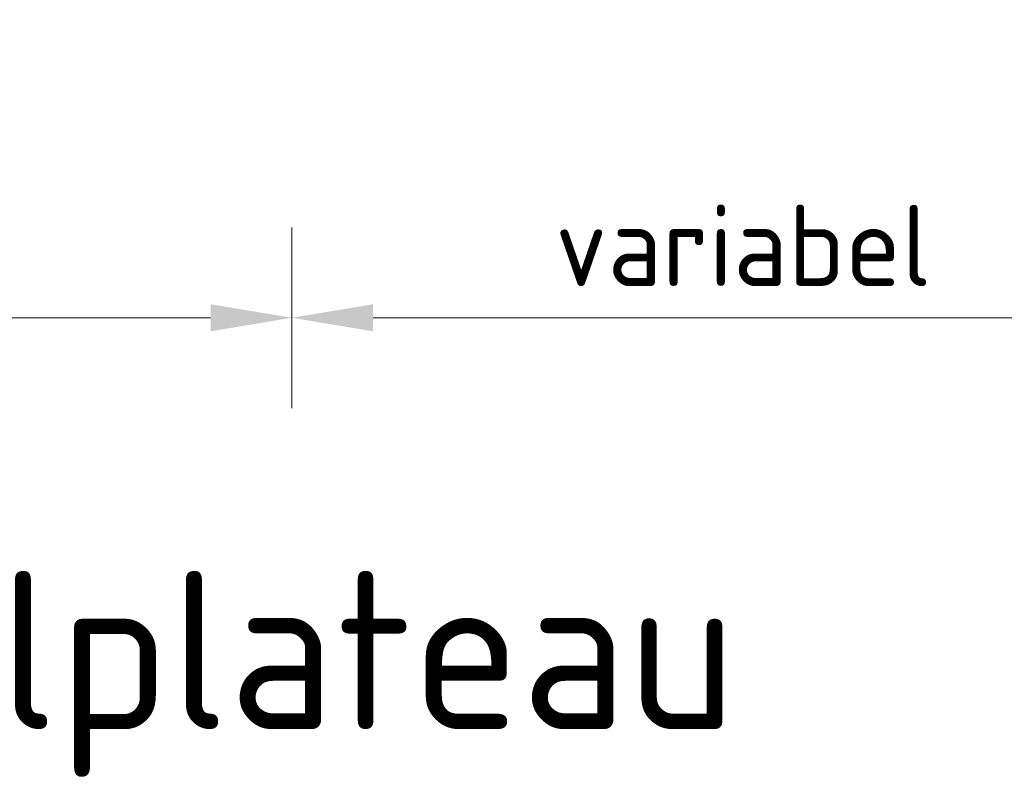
# Model space of a CAD drawing. Header units: metres. Extents: x 162359 to 162848, y 502589 to 502892.
# Tile 34 of 49: x 162841.896 to 162842.987, y 502691.185 to 502692.028. Entities that reach past the tile are written whole.
import ezdxf

# ---------------------------------------------------------------- set-up
doc = ezdxf.new("R2010")
doc.units = ezdxf.units.M
doc.layers.add('X-XX-AL-M', color=7, linetype='Continuous', lineweight=18)
doc.layers.add('X-XX-AL-T35', color=50, linetype='Continuous', lineweight=35)
doc.styles.add('NLCS-ISO-M50-T18', font='NLCS-ISO.ttf', dxfattribs={"height": 0.09})
doc.styles.add('NLCS-ISO-M50-T35', font='NLCS-ISO.ttf', dxfattribs={"height": 0.175})
doc.dimstyles.new('NLCS-M50-T18-PIJL_L2_H2', dxfattribs={"dimscale": 0.05, "dimtxt": 2.5, "dimasz": 1.8, "dimexe": 2, "dimexo": 2, "dimgap": 0.7, "dimtad": 1, "dimzin": 0, "dimdsep": 46, "dimtxsty": 'NLCS-ISO-M50-T18', "dimcen": 0, "dimdle": 2, "dimclrd": 256, "dimclre": 256, "dimclrt": 10, "dimazin": 0, "dimtfac": 1, "dimtdec": 3, "dimtofl": 0, "dimtmove": 0, "dimatfit": 3, "dimfxl": 2, "dimfxlon": 1, "dimtfillclr": 256, "dimtolj": 1, "dimtzin": 0, "dimlwd": -1, "dimlwe": -1, "dimarcsym": 0})

# ---------------------------------------------------------------- blocks, each defined once
blk = doc.blocks.new('*D419')
at = {"layer": 'X-XX-AL-M', "transparency": 16777216}
for p, q in [((162841.1486, 502691.7984), (162841.1486, 502691.5984)), ((162842.1978, 502691.7984), (162842.1978, 502691.5984)), ((162841.2386, 502691.6984), (162842.1078, 502691.6984))]:
    blk.add_line(p, q, dxfattribs=at)
for points in [[(162841.2386, 502691.7134), (162841.2386, 502691.6834), (162841.1486, 502691.6984)], [(162842.1078, 502691.7134), (162842.1078, 502691.6834), (162842.1978, 502691.6984)]]:
    blk.add_solid(points, dxfattribs=at)
at = {"layer": 'X-XX-AL-M', "color": 10, "transparency": 16777216, "insert": (162841.6732, 502691.7784), "char_height": 0.09, "attachment_point": 5, "style": 'NLCS-ISO-M50-T18'}
blk.add_mtext('\\A1;1.05', dxfattribs=at)
blk = doc.blocks.new('*D420')
at = {"layer": 'X-XX-AL-M', "transparency": 16777216}
for p, q in [((162842.1978, 502691.7984), (162842.1978, 502691.5984)), ((162843.1978, 502691.7984), (162843.1978, 502691.5984)), ((162842.2878, 502691.6984), (162843.1078, 502691.6984))]:
    blk.add_line(p, q, dxfattribs=at)
for points in [[(162842.2878, 502691.7134), (162842.2878, 502691.6834), (162842.1978, 502691.6984)], [(162843.1078, 502691.7134), (162843.1078, 502691.6834), (162843.1978, 502691.6984)]]:
    blk.add_solid(points, dxfattribs=at)
at = {"layer": 'X-XX-AL-M', "color": 10, "transparency": 16777216, "insert": (162842.6978, 502691.7784), "char_height": 0.09, "attachment_point": 5, "style": 'NLCS-ISO-M50-T18'}
blk.add_mtext('\\A1;\\C7;variabel', dxfattribs=at)

msp = doc.modelspace()

# ---------------------------------------------------------------- texts
at = {"layer": 'X-XX-AL-T35', "insert": (162838.6478, 502691.1901), "char_height": 0.175, "attachment_point": 7, "rotation": 360, "line_spacing_factor": 0.8, "style": 'NLCS-ISO-M50-T35'}
msp.add_mtext('Detail fundering onder drempelplateau', dxfattribs=at)

# ---------------------------------------------------------------- dimensions: what is measured, and where the dimension line sits
at = {"layer": 'X-XX-AL-M'}
dim = msp.add_linear_dim(base=(162842.1978, 502691.6984), p1=(162841.1486, 502692.4236), p2=(162842.1978, 502692.5836), dimstyle='NLCS-M50-T18-PIJL_L2_H2', dxfattribs=at)
dim.commit()
dim.dimension.update_dxf_attribs({"geometry": '*D419', "text_midpoint": (162841.6732, 502691.7784)})
dim = msp.add_linear_dim(base=(162843.1978, 502691.6984), p1=(162842.1978, 502692.5836), p2=(162843.1978, 502692.5836), text='\\C7;variabel', dimstyle='NLCS-M50-T18-PIJL_L2_H2', dxfattribs=at)
dim.commit()
dim.dimension.update_dxf_attribs({"geometry": '*D420', "text_midpoint": (162842.6978, 502691.7784)})

doc.saveas('drawing.dxf')
